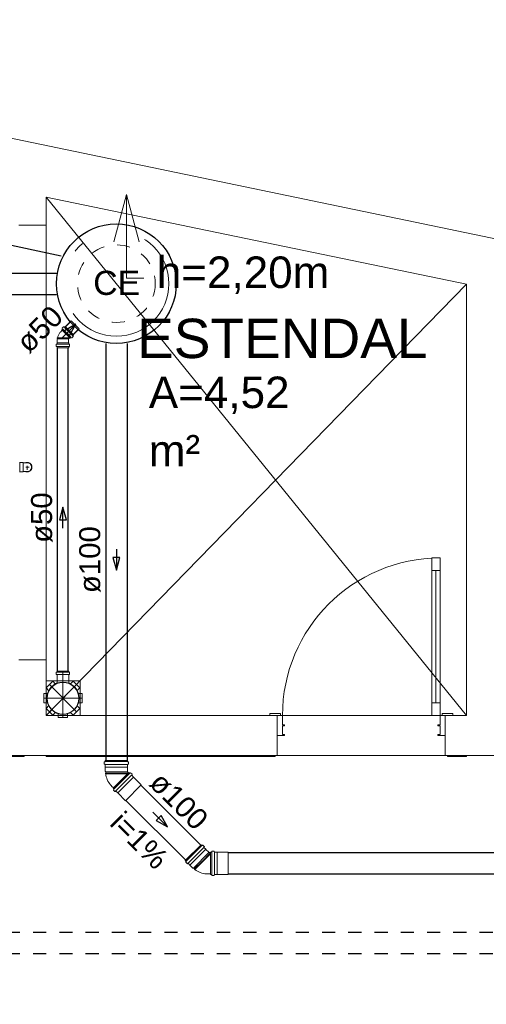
# Model space of a CAD drawing. Header units: millimetres. Extents: x 567 to 934, y -1 to 364.
# Tile 59 of 256: x 620.37 to 624.82, y 40.26 to 49.64. Entities that reach past the tile are written whole.
import ezdxf

# ---------------------------------------------------------------- set-up
doc = ezdxf.new("R2010")
doc.units = ezdxf.units.MM
doc.header["$MEASUREMENT"] = 0
for name, pattern in [('DASHDOT', [2.54, 1.27, -0.635, 0, -0.635]), ('JIS_02_1.2', [0.25, 0.125, -0.125]), ('NULL', [0])]:
    doc.linetypes.add(name, pattern=pattern)
for name, color, linetype, lineweight in [('AP-Condutos', 14, 'JIS_02_1.2', 25), ('Nível 1', 142, 'Continuous', 0), ('Simbolos', 14, 'Continuous', 20), ('Simbolos_int', 14, 'Continuous', 15), ('Textos', 7, 'Continuous', 9), ('TQ-Caixa de alvenaria', 14, 'Continuous', 18), ('TQ-Condutos', 14, 'Continuous', 25), ('TQ-Sentido conduto', 14, 'Continuous', 30), ('TQ-Textos conduto', 7, 'Continuous', 9)]:
    doc.layers.add(name, color=color, linetype=linetype, lineweight=lineweight)
doc.layers.add('ARQ FINA', color=8, linetype='Continuous')
doc.styles.add('Arial', font='arial.ttf')

msp = doc.modelspace()

# ---------------------------------------------------------------- linework, layer by layer
at = {"layer": 'AP-Condutos'}
for p, q in [((611.7518, 40.9449), (639.0848, 40.9449)), ((611.7518, 40.7417), (639.0848, 40.7417))]:
    msp.add_line(p, q, dxfattribs=at)
at = {"layer": 'ARQ FINA', "lineweight": 5}
for p, q in [((660.0306, 40.2582), (595.8259, 53.5847)), ((660.0306, 40.2582), (595.8259, 53.5847)), ((620.6256, 47.679), (620.6256, 47.947)), ((620.6256, 47.947), (624.6256, 47.1167)), ((620.6256, 47.947), (624.6256, 43.009)), ((621.3916, 47.9712), (621.271, 47.5212)), ((621.3916, 47.9712), (621.5122, 47.5212)), ((621.3916, 47.9712), (621.3916, 47.1757)), ((620.6256, 47.679), (620.3656, 47.679)), ((620.6256, 43.539), (620.6256, 47.679)), ((621.3916, 47.1757), (621.5568, 47.1757)), ((624.6256, 47.1167), (620.6256, 43.009)), ((624.6256, 47.1167), (624.6256, 43.009)), ((624.2956, 44.509), (624.3756, 44.509)), ((624.2956, 43.009), (624.2956, 44.509)), ((624.3756, 44.509), (624.2956, 44.509)), ((624.2956, 44.509), (624.2956, 44.389)), ((624.3756, 44.509), (624.3756, 43.009)), ((624.3756, 44.389), (624.3756, 44.509)), ((624.2956, 44.389), (624.3756, 44.389)), ((624.3356, 44.389), (624.3356, 43.129)), ((620.3656, 43.539), (620.6256, 43.539)), ((620.6256, 43.009), (620.6256, 43.539)), ((620.6256, 43.338), (620.9501, 43.338)), ((620.9501, 43.338), (620.6256, 43.338)), ((620.6256, 43.338), (620.9501, 43.338)), ((620.9501, 43.338), (620.9501, 43.009)), ((620.9501, 43.009), (620.9501, 43.338)), ((620.9501, 43.338), (620.9501, 43.009)), ((624.3756, 43.129), (624.2956, 43.129)), ((624.2956, 43.129), (624.2956, 43.009)), ((624.3756, 43.009), (624.3756, 43.129)), ((622.8256, 43.009), (620.6256, 43.009)), ((622.7556, 43.029), (622.8556, 43.029)), ((622.7556, 43.009), (622.7556, 43.029)), ((622.8556, 43.009), (622.7556, 43.009)), ((622.8256, 42.819), (622.8256, 43.009)), ((622.8256, 43.009), (622.8756, 43.009)), ((622.8256, 42.629), (622.8256, 43.009)), ((622.8556, 43.029), (622.8556, 43.009)), ((622.8756, 43.009), (622.8756, 42.919)), ((622.8756, 43.009), (624.2956, 43.009)), ((624.3756, 43.009), (624.2956, 43.009)), ((624.2956, 43.009), (624.3756, 43.009)), ((624.3756, 42.919), (624.3756, 43.009)), ((624.3756, 43.009), (624.4256, 43.009)), ((624.3956, 43.029), (624.4956, 43.029)), ((624.3956, 43.009), (624.3956, 43.029)), ((624.4956, 43.009), (624.3956, 43.009)), ((624.4256, 43.009), (624.4256, 42.819)), ((624.6256, 43.009), (624.4256, 43.009)), ((624.4256, 43.009), (624.4256, 42.629)), ((624.4956, 43.029), (624.4956, 43.009)), ((622.8756, 42.919), (622.8956, 42.919)), ((622.8756, 42.909), (622.8756, 42.829)), ((622.8956, 42.909), (622.8756, 42.909)), ((622.8956, 42.919), (622.8956, 42.909)), ((624.3556, 42.919), (624.3756, 42.919)), ((624.3556, 42.909), (624.3556, 42.919)), ((624.3756, 42.909), (624.3556, 42.909)), ((624.3756, 42.829), (624.3756, 42.909)), ((622.8956, 42.819), (622.8256, 42.819)), ((622.8756, 42.829), (622.8956, 42.829)), ((622.8956, 42.829), (622.8956, 42.819)), ((624.3556, 42.829), (624.3756, 42.829)), ((624.3556, 42.819), (624.3556, 42.829)), ((624.4256, 42.819), (624.3556, 42.819)), ((615.4656, 42.619), (620.4156, 42.619)), ((620.2456, 42.629), (622.8256, 42.629)), ((620.4156, 42.629), (620.4156, 42.619)), ((620.6256, 42.619), (620.6256, 42.629)), ((620.6256, 42.619), (622.8056, 42.619)), ((622.8056, 42.629), (622.8056, 42.619)), ((624.4256, 42.629), (622.8256, 42.629)), ((624.4256, 42.629), (625.3976, 42.629)), ((624.4456, 42.619), (624.4456, 42.629)), ((624.4456, 42.619), (624.6256, 42.619)), ((624.6256, 42.629), (624.6256, 42.619))]:
    msp.add_line(p, q, dxfattribs=at)
for centre, radius, start, end in [((624.3756, 43.009), 1.5, 90, 180), ((620.7856, 43.1735), 0.154, 90, 270), ((620.7856, 43.1735), 0.154, 270, 90)]:
    msp.add_arc(centre, radius, start, end, dxfattribs=at)
at = {"layer": 'Nível 1', "color": 7, "linetype": 'DASHDOT'}
msp.add_circle((621.2941, 47.1217), 0.5, dxfattribs=at)
at = {"layer": 'Simbolos'}
for p, q in [((620.7798, 46.6973), (620.7922, 46.7097)), ((620.7949, 46.7098), (620.7989, 46.7064)), ((620.8016, 46.7065), (620.8082, 46.7132)), ((620.8082, 46.7132), (620.8088, 46.7132)), ((620.8088, 46.7132), (620.864, 46.7684)), ((620.7613, 46.6605), (620.7789, 46.6782)), ((620.7761, 46.681), (620.7822, 46.6871)), ((620.8534, 46.6036), (620.7761, 46.681)), ((620.7795, 46.6949), (620.7825, 46.6896)), ((620.8534, 46.6036), (620.8596, 46.6098)), ((620.8673, 46.607), (620.862, 46.6101)), ((620.8697, 46.6074), (620.8821, 46.6197)), ((620.8822, 46.6224), (620.8788, 46.6265)), ((620.879, 46.6292), (620.8856, 46.6358)), ((620.8856, 46.6364), (620.9408, 46.6916)), ((620.8856, 46.6358), (620.8856, 46.6364)), ((620.722, 46.5261), (620.722, 46.5437)), ((620.7235, 46.5242), (620.7294, 46.5226)), ((620.7238, 46.5457), (620.7291, 46.5461)), ((620.7309, 46.5575), (620.7313, 46.5579)), ((620.7309, 46.5481), (620.7309, 46.5575)), ((620.7309, 46.512), (620.7309, 46.5207)), ((620.7313, 46.5915), (620.7349, 46.5951)), ((620.7313, 46.5579), (620.7313, 46.5915)), ((620.7349, 46.6067), (620.7319, 46.6064)), ((620.7319, 46.6005), (620.7319, 46.6064)), ((620.7349, 46.6003), (620.7319, 46.6005)), ((620.7349, 46.5951), (620.7349, 46.6003)), ((620.8392, 46.595), (620.8506, 46.6065)), ((620.8399, 46.5915), (620.8392, 46.5922)), ((620.8399, 46.5579), (620.8399, 46.5915)), ((620.8403, 46.5575), (620.8399, 46.5579)), ((620.8403, 46.5481), (620.8403, 46.5575)), ((620.8403, 46.512), (620.8403, 46.5207)), ((620.8477, 46.5242), (620.8418, 46.5226)), ((620.8474, 46.5457), (620.8421, 46.5461)), ((620.8492, 46.5261), (620.8492, 46.5437)), ((620.7309, 46.512), (620.8403, 46.512)), ((620.374, 45.4222), (620.3742, 45.4198)), ((620.3762, 45.418), (620.4046, 45.418)), ((620.4046, 45.418), (620.4075, 45.4151)), ((620.4261, 45.4151), (620.4075, 45.4151)), ((620.4456, 45.4151), (620.4261, 45.4151)), ((620.374, 45.3256), (620.3742, 45.328)), ((620.3762, 45.3298), (620.4046, 45.3298)), ((620.4046, 45.3298), (620.4075, 45.3327)), ((620.4261, 45.3327), (620.4075, 45.3327)), ((620.4456, 45.3327), (620.4261, 45.3327)), ((620.7235, 43.4203), (620.7294, 43.4219)), ((620.7309, 43.4325), (620.8403, 43.4325)), ((620.7309, 43.4325), (620.7309, 43.4238)), ((620.8403, 43.4325), (620.8403, 43.4238)), ((620.8477, 43.4203), (620.8418, 43.4219)), ((620.6244, 43.2711), (620.688, 43.3347)), ((620.688, 43.3347), (620.7155, 43.3073)), ((620.722, 43.4184), (620.722, 43.4008)), ((620.7238, 43.3988), (620.7291, 43.3984)), ((620.7309, 43.3964), (620.7309, 43.3143)), ((620.8403, 43.3964), (620.8403, 43.3143)), ((620.8474, 43.3988), (620.8421, 43.3984)), ((620.8492, 43.4184), (620.8492, 43.4008)), ((620.8832, 43.3347), (620.8557, 43.3073)), ((620.8832, 43.3347), (620.9468, 43.2711)), ((620.6244, 43.2711), (620.6519, 43.2436)), ((620.9468, 43.2711), (620.9193, 43.2436)), ((620.6026, 43.2185), (620.6415, 43.2185)), ((620.6026, 43.1285), (620.6026, 43.2185)), ((620.9686, 43.2185), (620.9297, 43.2185)), ((620.9686, 43.2185), (620.9686, 43.1285)), ((620.6026, 43.1285), (620.6415, 43.1285)), ((620.6244, 43.0759), (620.6519, 43.1034)), ((620.688, 43.0123), (620.6244, 43.0759)), ((620.9468, 43.0759), (620.8832, 43.0123)), ((620.9468, 43.0759), (620.9193, 43.1034)), ((620.9686, 43.1285), (620.9297, 43.1285)), ((620.688, 43.0123), (620.7155, 43.0398)), ((620.7406, 42.9905), (620.7406, 43.0294)), ((620.8306, 42.9905), (620.7406, 42.9905)), ((620.8306, 42.9905), (620.8306, 43.0294)), ((620.8832, 43.0123), (620.8557, 43.0398)), ((621.1876, 42.5796), (621.1876, 42.5707)), ((621.1876, 42.5796), (621.4006, 42.5796)), ((621.4006, 42.5796), (621.4006, 42.5707)), ((621.1788, 42.5653), (621.1788, 42.5464)), ((621.1803, 42.5672), (621.1861, 42.5688)), ((621.1806, 42.5444), (621.1858, 42.5439)), ((621.1876, 42.542), (621.1876, 42.5178)), ((621.1876, 42.5178), (621.1881, 42.5173)), ((621.1881, 42.5173), (621.1881, 42.4778)), ((621.4006, 42.5178), (621.4001, 42.5173)), ((621.4001, 42.5173), (621.4001, 42.4778)), ((621.4006, 42.542), (621.4006, 42.5178)), ((621.4079, 42.5672), (621.4021, 42.5688)), ((621.4076, 42.5444), (621.4024, 42.5439)), ((621.4094, 42.5653), (621.4094, 42.5464)), ((621.1881, 42.4778), (621.1925, 42.4734)), ((621.1925, 42.461), (621.1895, 42.4607)), ((621.1895, 42.4607), (621.1895, 42.4549)), ((621.1925, 42.4546), (621.1895, 42.4549)), ((621.1925, 42.4734), (621.1925, 42.461)), ((621.1925, 42.461), (621.2941, 42.461)), ((621.2632, 42.3153), (621.4138, 42.4659)), ((621.4001, 42.4778), (621.3997, 42.4774)), ((621.3997, 42.4731), (621.4104, 42.4625)), ((621.4138, 42.4659), (621.4201, 42.4597)), ((621.4278, 42.4624), (621.4225, 42.4593)), ((621.4302, 42.462), (621.4435, 42.4487)), ((621.4437, 42.446), (621.4403, 42.442)), ((621.4405, 42.4393), (621.4575, 42.4222)), ((621.4575, 42.4222), (621.4575, 42.4215)), ((621.4575, 42.4215), (621.5316, 42.3475)), ((621.248, 42.3374), (621.2667, 42.3188)), ((621.2632, 42.3153), (621.2695, 42.309)), ((621.2668, 42.3014), (621.2698, 42.3066)), ((621.2671, 42.299), (621.2805, 42.2856)), ((621.2832, 42.2855), (621.2872, 42.2888)), ((621.2898, 42.2887), (621.3069, 42.2716)), ((621.3069, 42.2716), (621.3076, 42.2716)), ((621.3076, 42.2716), (621.3817, 42.1976)), ((621.9507, 41.6278), (622.1013, 41.7784)), ((622.1013, 41.7784), (622.1076, 41.7722)), ((622.1153, 41.7749), (622.11, 41.7718)), ((622.1177, 41.7745), (622.131, 41.7612)), ((622.1312, 41.7585), (622.1278, 41.7545)), ((622.128, 41.7518), (622.145, 41.7347)), ((622.145, 41.7347), (622.145, 41.734)), ((622.145, 41.734), (622.173, 41.7061)), ((622.173, 41.7061), (622.173, 41.7055)), ((622.176, 41.7025), (622.1911, 41.7025)), ((622.1911, 41.4944), (622.1911, 41.7074)), ((622.1911, 41.7074), (622.1999, 41.7074)), ((622.2034, 41.7147), (622.2019, 41.7089)), ((622.2054, 41.7162), (622.2243, 41.7162)), ((622.2263, 41.7144), (622.2267, 41.7092)), ((622.2287, 41.7074), (622.2529, 41.7074)), ((622.2529, 41.7074), (622.2534, 41.7069)), ((622.2534, 41.7069), (622.3581, 41.7069)), ((621.9507, 41.6278), (621.957, 41.6215)), ((621.9543, 41.6139), (621.9573, 41.6191)), ((621.9546, 41.6115), (621.968, 41.5981)), ((621.9707, 41.598), (621.9747, 41.6013)), ((621.9773, 41.6012), (621.9944, 41.5841)), ((621.9944, 41.5841), (621.9951, 41.5841)), ((621.9951, 41.5841), (622.0231, 41.5562)), ((622.0231, 41.5562), (622.0293, 41.5562)), ((622.0293, 41.5562), (622.0381, 41.5474)), ((622.0381, 41.5474), (622.0361, 41.5451)), ((622.0361, 41.5451), (622.0403, 41.5409)), ((622.0381, 41.5474), (622.1099, 41.6192)), ((622.0426, 41.5429), (622.0403, 41.5409)), ((622.1647, 41.4993), (622.1911, 41.4993)), ((622.1911, 41.4944), (622.1999, 41.4944)), ((622.2034, 41.4871), (622.2019, 41.4929)), ((622.2054, 41.4856), (622.2243, 41.4856)), ((622.2263, 41.4874), (622.2267, 41.4926)), ((622.2287, 41.4944), (622.2529, 41.4944)), ((622.2529, 41.4944), (622.2534, 41.4949)), ((622.2534, 41.4949), (622.3581, 41.4949))]:
    msp.add_line(p, q, dxfattribs=at)
for points in [[(620.7949, 46.7098), (620.7946, 46.71), (620.7943, 46.7101), (620.794, 46.7102), (620.7937, 46.7103), (620.7933, 46.7103), (620.793, 46.7102), (620.7927, 46.7101), (620.7924, 46.7099), (620.7922, 46.7097)], [(620.7989, 46.7064), (620.7992, 46.7062), (620.7995, 46.7061), (620.7998, 46.706), (620.8001, 46.706), (620.8005, 46.706), (620.8008, 46.706), (620.8011, 46.7062), (620.8014, 46.7063), (620.8016, 46.7065)], [(620.7613, 46.6606), (620.7567, 46.6556), (620.7525, 46.6503), (620.7487, 46.6446), (620.7453, 46.6388), (620.7423, 46.6327), (620.7397, 46.6264), (620.7377, 46.62), (620.736, 46.6134), (620.7349, 46.6067)], [(620.7798, 46.6973), (620.7796, 46.6971), (620.7794, 46.6968), (620.7793, 46.6966), (620.7792, 46.6963), (620.7792, 46.696), (620.7792, 46.6957), (620.7792, 46.6954), (620.7793, 46.6951), (620.7795, 46.6949)], [(620.7822, 46.6871), (620.7824, 46.6874), (620.7826, 46.6876), (620.7827, 46.6879), (620.7828, 46.6882), (620.7828, 46.6884), (620.7828, 46.6887), (620.7827, 46.689), (620.7827, 46.6893), (620.7825, 46.6896)], [(620.862, 46.6101), (620.8617, 46.6102), (620.8614, 46.6103), (620.8612, 46.6104), (620.8609, 46.6104), (620.8606, 46.6103), (620.8603, 46.6103), (620.86, 46.6101), (620.8598, 46.61), (620.8596, 46.6098)], [(620.879, 46.6292), (620.8788, 46.6289), (620.8786, 46.6287), (620.8785, 46.6284), (620.8784, 46.628), (620.8784, 46.6277), (620.8784, 46.6274), (620.8785, 46.6271), (620.8787, 46.6268), (620.8789, 46.6265)], [(620.8821, 46.6197), (620.8823, 46.62), (620.8825, 46.6203), (620.8826, 46.6206), (620.8827, 46.6209), (620.8827, 46.6212), (620.8827, 46.6216), (620.8826, 46.6219), (620.8824, 46.6222), (620.8822, 46.6224)], [(620.7238, 46.5457), (620.7235, 46.5456), (620.7232, 46.5455), (620.7229, 46.5453), (620.7227, 46.5451), (620.7224, 46.5449), (620.7222, 46.5446), (620.7221, 46.5443), (620.722, 46.544), (620.722, 46.5437)], [(620.722, 46.5261), (620.722, 46.5259), (620.7221, 46.5256), (620.7222, 46.5253), (620.7223, 46.525), (620.7225, 46.5248), (620.7227, 46.5246), (620.723, 46.5244), (620.7232, 46.5243), (620.7235, 46.5242)], [(620.7291, 46.5461), (620.7294, 46.5462), (620.7297, 46.5463), (620.73, 46.5465), (620.7303, 46.5467), (620.7305, 46.5469), (620.7307, 46.5472), (620.7308, 46.5475), (620.7309, 46.5478), (620.7309, 46.5481)], [(620.7309, 46.5207), (620.7309, 46.521), (620.7308, 46.5213), (620.7307, 46.5215), (620.7306, 46.5218), (620.7304, 46.522), (620.7302, 46.5222), (620.73, 46.5224), (620.7297, 46.5225), (620.7294, 46.5226)], [(620.8392, 46.595), (620.839, 46.5948), (620.8388, 46.5945), (620.8387, 46.5941), (620.8386, 46.5938), (620.8386, 46.5935), (620.8387, 46.5931), (620.8388, 46.5928), (620.839, 46.5925), (620.8392, 46.5922)], [(620.8403, 46.5481), (620.8403, 46.5478), (620.8404, 46.5475), (620.8405, 46.5472), (620.8407, 46.5469), (620.841, 46.5467), (620.8412, 46.5465), (620.8415, 46.5463), (620.8418, 46.5462), (620.8421, 46.5461)], [(620.8418, 46.5226), (620.8415, 46.5225), (620.8413, 46.5224), (620.841, 46.5222), (620.8408, 46.522), (620.8406, 46.5218), (620.8405, 46.5215), (620.8404, 46.5213), (620.8403, 46.521), (620.8403, 46.5207)], [(620.8492, 46.5437), (620.8492, 46.544), (620.8491, 46.5443), (620.849, 46.5446), (620.8488, 46.5449), (620.8486, 46.5451), (620.8483, 46.5453), (620.848, 46.5455), (620.8477, 46.5456), (620.8474, 46.5457)], [(620.8477, 46.5242), (620.848, 46.5243), (620.8483, 46.5244), (620.8485, 46.5246), (620.8487, 46.5248), (620.8489, 46.525), (620.849, 46.5253), (620.8491, 46.5256), (620.8492, 46.5259), (620.8492, 46.5261)], [(620.8673, 46.607), (620.8676, 46.6069), (620.8678, 46.6068), (620.8681, 46.6068), (620.8684, 46.6068), (620.8687, 46.6068), (620.869, 46.6069), (620.8693, 46.607), (620.8695, 46.6072), (620.8697, 46.6074)], [(620.3742, 45.4198), (620.3743, 45.4195), (620.3744, 45.4192), (620.3746, 45.4189), (620.3748, 45.4187), (620.375, 45.4184), (620.3753, 45.4183), (620.3756, 45.4181), (620.3759, 45.418), (620.3762, 45.418)], [(620.4456, 45.3327), (620.4528, 45.3334), (620.4597, 45.3352), (620.4662, 45.3383), (620.4721, 45.3424), (620.4772, 45.3474), (620.4813, 45.3533), (620.4843, 45.3598), (620.4862, 45.3668), (620.4868, 45.3739), (620.4862, 45.3811), (620.4843, 45.388), (620.4813, 45.3945), (620.4772, 45.4004), (620.4721, 45.4055), (620.4662, 45.4096), (620.4597, 45.4126), (620.4528, 45.4145), (620.4456, 45.4151)], [(620.3762, 45.3298), (620.3759, 45.3298), (620.3756, 45.3297), (620.3753, 45.3296), (620.375, 45.3294), (620.3748, 45.3292), (620.3746, 45.3289), (620.3744, 45.3286), (620.3743, 45.3283), (620.3742, 45.328)], [(620.7235, 43.4203), (620.7232, 43.4202), (620.723, 43.4201), (620.7227, 43.4199), (620.7225, 43.4197), (620.7223, 43.4195), (620.7222, 43.4192), (620.7221, 43.4189), (620.722, 43.4187), (620.722, 43.4184)], [(620.7294, 43.4219), (620.7297, 43.422), (620.73, 43.4221), (620.7302, 43.4223), (620.7304, 43.4225), (620.7306, 43.4227), (620.7307, 43.423), (620.7308, 43.4233), (620.7309, 43.4235), (620.7309, 43.4238)], [(620.8403, 43.4238), (620.8403, 43.4235), (620.8404, 43.4233), (620.8405, 43.423), (620.8406, 43.4227), (620.8408, 43.4225), (620.841, 43.4223), (620.8413, 43.4221), (620.8415, 43.422), (620.8418, 43.4219)], [(620.8492, 43.4184), (620.8492, 43.4187), (620.8491, 43.4189), (620.849, 43.4192), (620.8489, 43.4195), (620.8487, 43.4197), (620.8485, 43.4199), (620.8483, 43.4201), (620.848, 43.4202), (620.8477, 43.4203)], [(620.722, 43.4008), (620.722, 43.4005), (620.7221, 43.4002), (620.7222, 43.3999), (620.7224, 43.3996), (620.7227, 43.3994), (620.7229, 43.3992), (620.7232, 43.399), (620.7235, 43.3989), (620.7238, 43.3989)], [(620.7309, 43.3964), (620.7309, 43.3967), (620.7308, 43.397), (620.7307, 43.3973), (620.7305, 43.3976), (620.7303, 43.3979), (620.73, 43.3981), (620.7297, 43.3982), (620.7294, 43.3983), (620.7291, 43.3984)], [(620.8421, 43.3984), (620.8418, 43.3983), (620.8415, 43.3982), (620.8412, 43.3981), (620.841, 43.3979), (620.8407, 43.3976), (620.8405, 43.3973), (620.8404, 43.397), (620.8403, 43.3967), (620.8403, 43.3964)], [(620.8474, 43.3989), (620.8477, 43.3989), (620.848, 43.399), (620.8483, 43.3992), (620.8486, 43.3994), (620.8488, 43.3996), (620.849, 43.3999), (620.8491, 43.4002), (620.8492, 43.4005), (620.8492, 43.4008)], [(621.1803, 42.5672), (621.18, 42.5671), (621.1798, 42.567), (621.1795, 42.5668), (621.1793, 42.5666), (621.1791, 42.5664), (621.179, 42.5662), (621.1789, 42.5659), (621.1788, 42.5656), (621.1788, 42.5653)], [(621.1788, 42.5464), (621.1788, 42.5461), (621.1789, 42.5458), (621.1791, 42.5455), (621.1792, 42.5452), (621.1795, 42.5449), (621.1797, 42.5447), (621.18, 42.5446), (621.1803, 42.5445), (621.1806, 42.5444)], [(621.1876, 42.542), (621.1876, 42.5423), (621.1875, 42.5426), (621.1874, 42.5429), (621.1872, 42.5432), (621.187, 42.5434), (621.1867, 42.5436), (621.1864, 42.5438), (621.1861, 42.5439), (621.1858, 42.544)], [(621.1861, 42.5688), (621.1864, 42.5689), (621.1867, 42.569), (621.1869, 42.5692), (621.1871, 42.5694), (621.1873, 42.5696), (621.1874, 42.5699), (621.1875, 42.5702), (621.1876, 42.5705), (621.1876, 42.5707)], [(621.4006, 42.5707), (621.4006, 42.5705), (621.4007, 42.5702), (621.4008, 42.5699), (621.4009, 42.5696), (621.4011, 42.5694), (621.4013, 42.5692), (621.4016, 42.569), (621.4018, 42.5689), (621.4021, 42.5688)], [(621.4024, 42.544), (621.4021, 42.5439), (621.4018, 42.5438), (621.4015, 42.5436), (621.4013, 42.5434), (621.401, 42.5432), (621.4009, 42.5429), (621.4007, 42.5426), (621.4006, 42.5423), (621.4006, 42.542)], [(621.4076, 42.5444), (621.4079, 42.5445), (621.4082, 42.5446), (621.4085, 42.5447), (621.4088, 42.5449), (621.409, 42.5452), (621.4092, 42.5455), (621.4093, 42.5458), (621.4094, 42.5461), (621.4094, 42.5464)], [(621.4094, 42.5653), (621.4094, 42.5656), (621.4093, 42.5659), (621.4092, 42.5662), (621.4091, 42.5664), (621.4089, 42.5666), (621.4087, 42.5668), (621.4085, 42.567), (621.4082, 42.5671), (621.4079, 42.5672)], [(621.1925, 42.4546), (621.1946, 42.4401), (621.1978, 42.4258), (621.2021, 42.4118), (621.2074, 42.3981), (621.2137, 42.3849), (621.221, 42.3722), (621.2293, 42.36), (621.2384, 42.3486), (621.2484, 42.3378)], [(621.3997, 42.4774), (621.3994, 42.477), (621.3991, 42.4765), (621.3989, 42.476), (621.3988, 42.4755), (621.3988, 42.475), (621.3989, 42.4745), (621.3991, 42.474), (621.3994, 42.4735), (621.3997, 42.4731)], [(621.4201, 42.4597), (621.4203, 42.4595), (621.4206, 42.4593), (621.4208, 42.4592), (621.4211, 42.4591), (621.4214, 42.4591), (621.4217, 42.4591), (621.422, 42.4591), (621.4223, 42.4592), (621.4225, 42.4593)], [(621.4302, 42.462), (621.43, 42.4622), (621.4297, 42.4624), (621.4294, 42.4625), (621.4292, 42.4626), (621.4289, 42.4626), (621.4286, 42.4626), (621.4283, 42.4626), (621.428, 42.4625), (621.4278, 42.4623)], [(621.4403, 42.442), (621.4401, 42.4417), (621.44, 42.4414), (621.4399, 42.4411), (621.4399, 42.4408), (621.4399, 42.4405), (621.44, 42.4401), (621.4401, 42.4398), (621.4402, 42.4396), (621.4405, 42.4393)], [(621.4437, 42.446), (621.4438, 42.4462), (621.444, 42.4465), (621.4441, 42.4468), (621.4441, 42.4472), (621.4441, 42.4475), (621.444, 42.4478), (621.4439, 42.4481), (621.4438, 42.4484), (621.4435, 42.4487)], [(621.2668, 42.3014), (621.2667, 42.3011), (621.2666, 42.3008), (621.2665, 42.3006), (621.2665, 42.3003), (621.2666, 42.3), (621.2667, 42.2997), (621.2668, 42.2994), (621.2669, 42.2992), (621.2671, 42.299)], [(621.2698, 42.3066), (621.2699, 42.3069), (621.27, 42.3072), (621.2701, 42.3075), (621.2701, 42.3077), (621.27, 42.308), (621.27, 42.3083), (621.2698, 42.3086), (621.2697, 42.3088), (621.2695, 42.309)], [(621.2805, 42.2856), (621.2807, 42.2854), (621.281, 42.2852), (621.2813, 42.2851), (621.2816, 42.285), (621.282, 42.285), (621.2823, 42.2851), (621.2826, 42.2852), (621.2829, 42.2853), (621.2832, 42.2855)], [(621.2898, 42.2887), (621.2896, 42.2889), (621.2893, 42.2891), (621.289, 42.2892), (621.2887, 42.2893), (621.2884, 42.2893), (621.288, 42.2892), (621.2877, 42.2891), (621.2874, 42.289), (621.2871, 42.2888)], [(622.1076, 41.7722), (622.1078, 41.772), (622.1081, 41.7718), (622.1083, 41.7717), (622.1086, 41.7716), (622.1089, 41.7716), (622.1092, 41.7716), (622.1095, 41.7716), (622.1098, 41.7717), (622.11, 41.7718)], [(622.1177, 41.7745), (622.1175, 41.7747), (622.1172, 41.7749), (622.1169, 41.775), (622.1167, 41.7751), (622.1164, 41.7751), (622.1161, 41.7751), (622.1158, 41.7751), (622.1155, 41.775), (622.1153, 41.7748)], [(622.1278, 41.7545), (622.1277, 41.7542), (622.1275, 41.7539), (622.1274, 41.7536), (622.1274, 41.7533), (622.1274, 41.753), (622.1275, 41.7526), (622.1276, 41.7523), (622.1277, 41.7521), (622.128, 41.7518)], [(622.1312, 41.7585), (622.1314, 41.7587), (622.1315, 41.759), (622.1316, 41.7593), (622.1316, 41.7597), (622.1316, 41.76), (622.1315, 41.7603), (622.1314, 41.7606), (622.1313, 41.7609), (622.131, 41.7612)], [(622.173, 41.7055), (622.173, 41.705), (622.1732, 41.7045), (622.1734, 41.704), (622.1737, 41.7036), (622.174, 41.7032), (622.1745, 41.7029), (622.1749, 41.7027), (622.1755, 41.7025), (622.176, 41.7025)], [(622.1999, 41.7074), (622.2002, 41.7074), (622.2005, 41.7075), (622.2008, 41.7076), (622.201, 41.7077), (622.2013, 41.7079), (622.2015, 41.7081), (622.2016, 41.7083), (622.2018, 41.7086), (622.2019, 41.7089)], [(622.2054, 41.7162), (622.2051, 41.7162), (622.2048, 41.7161), (622.2045, 41.716), (622.2043, 41.7158), (622.2041, 41.7157), (622.2038, 41.7155), (622.2037, 41.7152), (622.2035, 41.715), (622.2035, 41.7147)], [(622.2263, 41.7144), (622.2262, 41.7147), (622.2261, 41.715), (622.226, 41.7153), (622.2258, 41.7155), (622.2255, 41.7158), (622.2252, 41.7159), (622.2249, 41.7161), (622.2246, 41.7161), (622.2243, 41.7162)], [(622.2267, 41.7092), (622.2268, 41.7089), (622.2269, 41.7086), (622.2271, 41.7083), (622.2273, 41.708), (622.2275, 41.7078), (622.2278, 41.7076), (622.2281, 41.7075), (622.2284, 41.7074), (622.2287, 41.7074)], [(621.9543, 41.6139), (621.9542, 41.6136), (621.9541, 41.6133), (621.954, 41.6131), (621.954, 41.6128), (621.9541, 41.6125), (621.9542, 41.6122), (621.9543, 41.6119), (621.9544, 41.6117), (621.9546, 41.6115)], [(621.9573, 41.6191), (621.9574, 41.6194), (621.9575, 41.6197), (621.9576, 41.6199), (621.9576, 41.6202), (621.9575, 41.6205), (621.9575, 41.6208), (621.9573, 41.6211), (621.9572, 41.6213), (621.957, 41.6215)], [(621.968, 41.5981), (621.9682, 41.5979), (621.9685, 41.5977), (621.9688, 41.5976), (621.9691, 41.5975), (621.9695, 41.5975), (621.9698, 41.5976), (621.9701, 41.5977), (621.9704, 41.5978), (621.9707, 41.598)], [(621.9773, 41.6012), (621.9771, 41.6014), (621.9768, 41.6016), (621.9765, 41.6017), (621.9762, 41.6018), (621.9759, 41.6018), (621.9755, 41.6017), (621.9752, 41.6016), (621.9749, 41.6015), (621.9746, 41.6013)], [(622.0426, 41.5429), (622.0543, 41.5341), (622.0667, 41.5263), (622.0796, 41.5193), (622.0931, 41.5134), (622.1069, 41.5086), (622.121, 41.5047), (622.1354, 41.502), (622.15, 41.5003), (622.1647, 41.4998)], [(622.2019, 41.4929), (622.2018, 41.4932), (622.2016, 41.4934), (622.2015, 41.4937), (622.2013, 41.4939), (622.201, 41.494), (622.2008, 41.4942), (622.2005, 41.4943), (622.2002, 41.4944), (622.1999, 41.4944)], [(622.2035, 41.4871), (622.2035, 41.4868), (622.2037, 41.4865), (622.2038, 41.4863), (622.2041, 41.4861), (622.2043, 41.4859), (622.2045, 41.4858), (622.2048, 41.4857), (622.2051, 41.4856), (622.2054, 41.4856)], [(622.2243, 41.4856), (622.2246, 41.4856), (622.2249, 41.4857), (622.2252, 41.4858), (622.2255, 41.486), (622.2258, 41.4862), (622.226, 41.4865), (622.2261, 41.4868), (622.2262, 41.4871), (622.2263, 41.4874)], [(622.2287, 41.4944), (622.2284, 41.4943), (622.2281, 41.4943), (622.2278, 41.4941), (622.2275, 41.494), (622.2273, 41.4937), (622.2271, 41.4935), (622.2269, 41.4932), (622.2268, 41.4929), (622.2267, 41.4926)]]:
    msp.add_lwpolyline(points, dxfattribs=at)
msp.add_circle((620.7856, 43.1735), 0.151, dxfattribs=at)
at = {"layer": 'Simbolos_int'}
for p, q in [((620.8777, 46.6279), (620.8003, 46.7052)), ((620.8856, 46.6358), (620.8082, 46.7132)), ((620.9408, 46.6916), (620.864, 46.7684)), ((620.8506, 46.6065), (620.7789, 46.6782)), ((620.8607, 46.6109), (620.7833, 46.6882)), ((620.7309, 46.5575), (620.8403, 46.5575)), ((620.7309, 46.5463), (620.8403, 46.5463)), ((620.7309, 46.5222), (620.8403, 46.5222)), ((620.7349, 46.6067), (620.8504, 46.6067)), ((620.7349, 46.6003), (620.8444, 46.6003)), ((620.7349, 46.5951), (620.8392, 46.5951)), ((620.3744, 45.418), (620.3744, 45.3298)), ((620.4075, 45.4151), (620.4075, 45.3327)), ((620.4317, 45.3739), (620.4627, 45.3739)), ((620.4456, 45.3873), (620.4456, 45.3498)), ((620.7309, 43.4223), (620.8403, 43.4223)), ((620.7309, 43.3982), (620.8403, 43.3982)), ((621.1876, 42.5692), (621.4006, 42.5692)), ((621.1876, 42.5438), (621.4006, 42.5438)), ((621.1876, 42.5178), (621.4006, 42.5178)), ((621.1895, 42.4607), (621.2941, 42.4607)), ((621.1895, 42.4549), (621.2941, 42.4549)), ((621.1925, 42.4734), (621.3995, 42.4734)), ((621.4104, 42.4625), (621.2667, 42.3188)), ((621.2706, 42.308), (621.4212, 42.4586)), ((621.2886, 42.29), (621.4392, 42.4406)), ((621.4062, 42.461), (621.2941, 42.461)), ((621.4008, 42.4607), (621.2941, 42.4607)), ((621.4028, 42.4549), (621.2941, 42.4549)), ((621.3076, 42.2716), (621.4575, 42.4215)), ((621.3817, 42.1976), (621.5316, 42.3475)), ((621.9581, 41.6204), (622.1087, 41.7711)), ((621.9761, 41.6025), (622.1267, 41.7531)), ((621.9944, 41.5841), (622.145, 41.7347)), ((622.0293, 41.5562), (622.1756, 41.7025)), ((622.1891, 41.6985), (622.1099, 41.6192)), ((622.1855, 41.6945), (622.1101, 41.6191)), ((622.1911, 41.6917), (622.1142, 41.6149)), ((622.1911, 41.7025), (622.1911, 41.4993)), ((622.2015, 41.4944), (622.2015, 41.7074)), ((622.2269, 41.4944), (622.2269, 41.7074)), ((622.2534, 41.4949), (622.2534, 41.7069)), ((622.3581, 41.4949), (622.3581, 41.7069)), ((622.0361, 41.5451), (622.1101, 41.6191)), ((622.0403, 41.5409), (622.1142, 41.6149))]:
    msp.add_line(p, q, dxfattribs=at)
at = {"layer": 'Simbolos_int', "linetype": 'DASHDOT'}
for p, q in [((620.7856, 42.9905), (620.7856, 43.4325)), ((620.6562, 43.0441), (620.915, 43.3029)), ((620.6562, 43.3029), (620.915, 43.0441)), ((620.6026, 43.1735), (620.9686, 43.1735))]:
    msp.add_line(p, q, dxfattribs=at)
at = {"layer": 'Simbolos_int'}
msp.add_lwpolyline([(620.4261, 45.3327), (620.4324, 45.3303), (620.439, 45.3288), (620.4458, 45.3283), (620.4526, 45.3289), (620.4592, 45.3304), (620.4655, 45.3329), (620.4714, 45.3363), (620.4767, 45.3406), (620.4813, 45.3456), (620.4851, 45.3512), (620.4881, 45.3573), (620.4901, 45.3638), (620.4911, 45.3705), (620.4911, 45.3773), (620.4901, 45.384), (620.4881, 45.3905), (620.4851, 45.3967), (620.4813, 45.4023), (620.4767, 45.4073), (620.4714, 45.4115), (620.4655, 45.4149), (620.4592, 45.4174), (620.4526, 45.419), (620.4458, 45.4195), (620.439, 45.419), (620.4324, 45.4176), (620.4261, 45.4151)], dxfattribs=at)
at = {"layer": 'TQ-Caixa de alvenaria', "linetype": 'Continuous'}
msp.add_circle((621.2941, 47.1217), 0.57, dxfattribs=at)
at = {"layer": 'TQ-Caixa de alvenaria', "linetype": 'JIS_02_1.2'}
msp.add_circle((621.2941, 47.1217), 0.37, dxfattribs=at)
at = {"layer": 'TQ-Condutos'}
for p, q in [((614.1549, 48.7915), (620.7677, 47.3869)), ((619.5788, 47.2233), (620.7241, 47.2233)), ((619.5788, 47.0201), (620.7241, 47.0201)), ((620.8111, 46.7103), (620.8552, 46.7545)), ((620.8828, 46.6386), (620.9269, 46.6828)), ((621.1925, 46.5517), (621.1925, 42.5796)), ((621.3957, 46.5517), (621.3957, 42.5796)), ((620.7349, 43.4325), (620.7349, 46.512)), ((620.8363, 43.4325), (620.8363, 46.512)), ((621.5284, 42.3444), (622.0979, 41.775)), ((621.3848, 42.2007), (621.9542, 41.6313)), ((622.3581, 41.7025), (635.6651, 41.7025)), ((622.3581, 41.4993), (635.6651, 41.4993))]:
    msp.add_line(p, q, dxfattribs=at)
msp.add_circle((621.2941, 47.1217), 0.57, dxfattribs=at)
at = {"layer": 'TQ-Sentido conduto'}
for p, q in [((620.909, 46.7366), (620.8008, 46.6741)), ((620.8465, 46.6284), (620.909, 46.7366)), ((620.8008, 46.6741), (620.8465, 46.6284)), ((620.7856, 44.9934), (620.7533, 44.8726)), ((620.818, 44.8726), (620.7856, 44.9934)), ((620.7533, 44.8726), (620.818, 44.8726)), ((621.3265, 44.5141), (621.2618, 44.5141)), ((621.2618, 44.5141), (621.2941, 44.3934)), ((621.2941, 44.3934), (621.3265, 44.5141)), ((621.7194, 42.0555), (621.6737, 42.0097)), ((621.7819, 41.9472), (621.7194, 42.0555)), ((621.6737, 42.0097), (621.7819, 41.9472))]:
    msp.add_line(p, q, dxfattribs=at)
for points in [[(620.7676, 46.5952), (620.909, 46.7366)], [(620.7856, 44.7934), (620.7856, 44.9934)], [(621.2941, 44.5934), (621.2941, 44.3934)], [(621.6405, 42.0887), (621.7819, 41.9472)]]:
    msp.add_lwpolyline(points, dxfattribs=at)

# ---------------------------------------------------------------- texts
at = {"layer": 'ARQ FINA', "linetype": 'NULL', "lineweight": 5, "attachment_point": 7, "line_spacing_factor": 0.9, "style": 'Arial'}
for s, insert, char_height, width in [('h=2,20m', (621.6789, 47.0249), 0.3, 3.284451), ('ESTENDAL', (621.4909, 46.4077), 0.375, 5.532965), ('A=4,52', (621.6029, 45.8809), 0.3, 2.679421), ('m²', (621.6029, 45.3809), 0.3, 0.977287)]:
    msp.add_mtext(s, dxfattribs=dict(at, insert=insert, char_height=char_height, width=width))
at = {"layer": 'Textos', "linetype": 'NULL', "insert": (621.074, 47.0114), "char_height": 0.23, "width": 0.893003, "attachment_point": 7, "line_spacing_factor": 0.6, "style": 'Arial'}
msp.add_mtext('CE', dxfattribs=at)
at = {"layer": 'TQ-Textos conduto', "linetype": 'NULL', "char_height": 0.2, "attachment_point": 8, "line_spacing_factor": 0.6, "style": 'Arial'}
for s, insert, width, rotation in [('ø50', (620.6361, 46.6159), 0.962805, 45.00011), ('ø50', (620.6874, 44.8934), 0.962805, 90.00021), ('ø100', (621.1455, 44.4934), 1.273476, 90.00021), ('ø100', (621.8163, 42.1231), 1.273476, 314.99989), ('i=1%', (621.442, 41.7488), 1.257927, 314.99989)]:
    msp.add_mtext(s, dxfattribs=dict(at, insert=insert, width=width, rotation=rotation))

doc.saveas('drawing.dxf')
